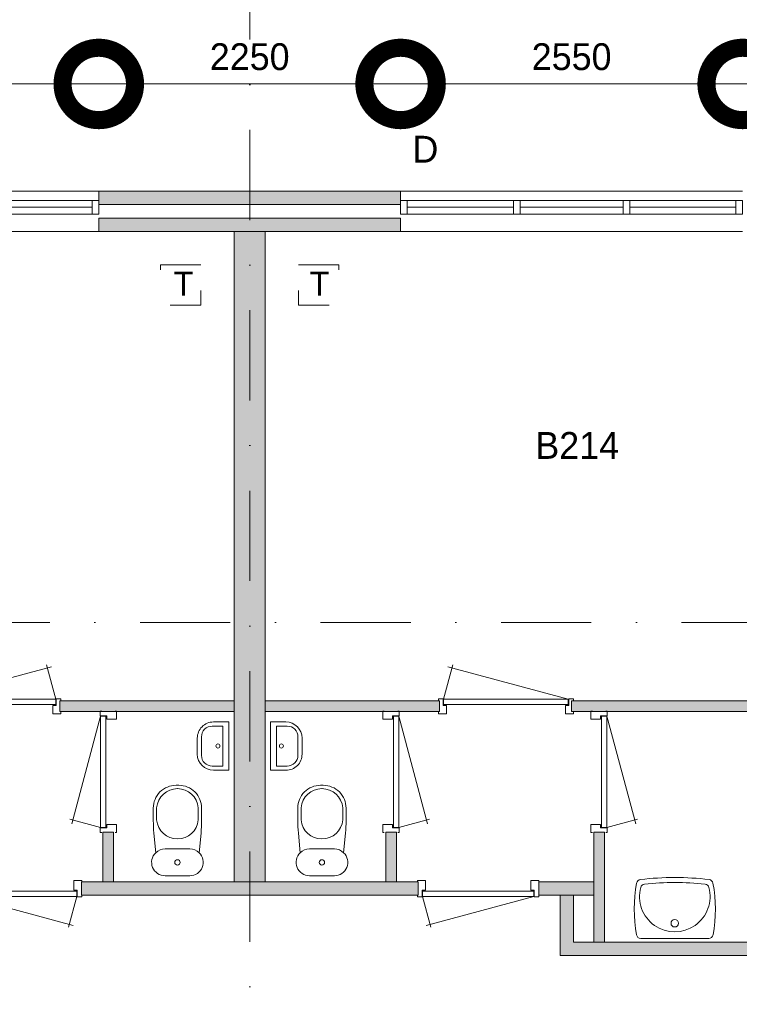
# Model space of a CAD drawing. Header units: millimetres. Extents: x 0 to 84100, y 0 to 59400.
# Tile 14 of 39: x 26555 to 31920, y 17827 to 25170. Entities that reach past the tile are written whole.
import ezdxf
from ezdxf.enums import TextEntityAlignment as Align
from ezdxf.xclip import XClip

# ---------------------------------------------------------------- set-up
doc = ezdxf.new("R2010")
doc.units = ezdxf.units.MM
doc.header["$PDMODE"] = 3
doc.header["$PDSIZE"] = 1
for name, pattern in [('DGN1', [504.6, 0, -504.6]), ('DGN2', [672.8, 336.4, -336.4]), ('DGN4', [1345.6, 672.8, -336.4, 0, -336.4])]:
    doc.linetypes.add(name, pattern=pattern)
for name, color, linetype in [('16', 7, 'Continuous'), ('17', 7, 'Continuous'), ('30', 7, 'Continuous'), ('32', 7, 'Continuous'), ('33', 7, 'Continuous'), ('40', 7, 'Continuous'), ('48', 7, 'Continuous'), ('56', 7, 'Continuous'), ('58', 7, 'Continuous'), ('62', 7, 'Continuous'), ('TRAP', 7, 'Continuous')]:
    doc.layers.add(name, color=color, linetype=linetype)
doc.styles.add('dgn001', font='dgn001.shx')
doc.styles.add('dgn003', font='dgn003.shx')
doc.styles.get("Standard").update_dxf_attribs({"font": 'arial.ttf'})
doc.dimstyles.get("Standard").update_dxf_attribs({"dimtxt": 0.18, "dimasz": 0.18, "dimexe": 0.18, "dimexo": 0.0625, "dimgap": 0.09, "dimtad": 0, "dimtih": 1, "dimtoh": 1, "dimdec": 4, "dimzin": 0, "dimdsep": 46, "dimtxsty": 'Standard', "dimcen": 0.09, "dimadec": 0, "dimazin": 0, "dimtfac": 1, "dimtdec": 4, "dimtofl": 0, "dimtmove": 0, "dimatfit": 3, "dimfxl": 1, "dimtolj": 1, "dimtzin": 0, "dimarcsym": 0})

# ---------------------------------------------------------------- blocks, each defined once
blk = doc.blocks.new('AnonymousCell18')
at = {"layer": 'TRAP', "color": 1, "linetype": 'DGN2', "lineweight": 0, "flags": 128}
blk.add_lwpolyline([(150, 139), (-150, 139), (-150, -161), (150, -161), (150, 139)], dxfattribs=at)
at = {"layer": 'TRAP', "color": 1, "linetype": 'DGN2', "lineweight": 0, "style": 'dgn001'}
blk.add_text('T', height=180, dxfattribs=at).set_placement((-52.01, -90))
blk = doc.blocks.new('AnonymousCell22')
at = {"layer": 'TRAP', "color": 1, "linetype": 'DGN2', "lineweight": 0, "flags": 128}
blk.add_lwpolyline([(-150, 139), (150, 139), (150, -161), (-150, -161), (-150, 139)], dxfattribs=at)
at = {"layer": 'TRAP', "color": 1, "linetype": 'DGN2', "lineweight": 0, "style": 'dgn001'}
blk.add_text('T', height=180, dxfattribs=at).set_placement((-68, -90))
blk = doc.blocks.new('830R1030')
at = {"layer": '33', "color": 1, "linetype": 'Continuous', "lineweight": 0}
for p, q in [((108, 868), (322.82, 66.28)), ((108, 38), (336.87, 99.32))]:
    blk.add_line(p, q, dxfattribs=at)
at = {"layer": '33', "color": 92, "linetype": 'Continuous', "lineweight": 13, "true_color": 0x00e100, "flags": 128}
for points in [[(100, 906), (111, 906), (111, 871), (61, 871), (61, 846), (-11, 846), (-11, 906), (0, 906)], [(100, 0), (111, 0), (111, 35), (61, 35), (61, 60), (-11, 60), (-11, 0), (0, 0)]]:
    blk.add_lwpolyline(points, dxfattribs=at)
at = {"layer": '33', "color": 2, "linetype": 'Continuous', "lineweight": 13, "true_color": 0xf0f000, "flags": 128}
blk.add_lwpolyline([(108, 868), (108, 38), (68, 38), (68, 868), (108, 868)], dxfattribs=at)
blk = doc.blocks.new('930L0910')
at = {"layer": '33', "color": 1, "linetype": 'Continuous', "lineweight": 0}
for p, q in [((-968, 98), (-899.56, 353.44)), ((-38, 98), (-936.31, 338.7))]:
    blk.add_line(p, q, dxfattribs=at)
at = {"layer": '33', "color": 92, "linetype": 'Continuous', "lineweight": 13, "true_color": 0x00e100, "flags": 128}
for points in [[(-1006, 90), (-1006, 101), (-971, 101), (-971, 51), (-946, 51), (-946, -11), (-1006, -11), (-1006, 0)], [(0, 90), (0, 101), (-35, 101), (-35, 51), (-60, 51), (-60, -11), (0, -11), (0, 0)]]:
    blk.add_lwpolyline(points, dxfattribs=at)
at = {"layer": '33', "color": 2, "linetype": 'Continuous', "lineweight": 13, "true_color": 0xf0f000, "flags": 128}
blk.add_lwpolyline([(-968, 98), (-38, 98), (-38, 58), (-968, 58), (-968, 98)], dxfattribs=at)
blk = doc.blocks.new('CLOS0210')
at = {"layer": '40', "color": 7, "linetype": 'Continuous', "lineweight": 0}
for p, q in [((1.1, 670), (-0.8, 670)), ((-155, 527.8), (-155, 435.8)), ((155, 527.8), (155, 435.5)), ((92.5, 220), (-92.5, 220))]:
    blk.add_line(p, q, dxfattribs=at)
at = {"layer": '40', "color": 7, "linetype": 'Continuous', "lineweight": 0, "flags": 128}
for points in [[(175.7, 338.3), (162, 191.9), (162, 191.9, -0.674333), (92.5, 20), (92.5, 20), (-92.5, 20), (-92.5, 20, -0.674333), (-162, 191.9), (-162, 191.9), (-175.7, 338.3), (-175.7, 338.3, -0.023285), (-180, 431.3), (-180, 431.3), (-180, 525), (-180, 525, -0.414214), (-10, 695), (-10, 695), (10, 695), (10, 695, -0.414214), (180, 525), (180, 525), (180, 431.3), (180, 431.3, -0.023285), (175.7, 338.3)], [(-155, 527.8, -0.917521), (155, 527.8)], [(155, 436.6, -0.917514), (-155, 436.6)]]:
    blk.add_lwpolyline(points, format="xyb", dxfattribs=at)
at = {"layer": '40', "color": 7, "linetype": 'Continuous', "lineweight": 0}
blk.add_circle((0, 120), 20, dxfattribs=at)
for centre, start, end in [((-92.5, 120), 90, 134.02728), ((92.5, 120), 45.97272, 90)]:
    blk.add_arc(centre, 100, start, end, dxfattribs=at)
blk = doc.blocks.new('830R1031')
at = {"layer": '33', "color": 1, "linetype": 'Continuous', "lineweight": 0}
for p, q in [((108, 868), (322.82, 66.28)), ((108, 38), (336.87, 99.32))]:
    blk.add_line(p, q, dxfattribs=at)
at = {"layer": '33', "color": 92, "linetype": 'Continuous', "lineweight": 13, "true_color": 0x00e100, "flags": 128}
for points in [[(100, 906), (111, 906), (111, 871), (61, 871), (61, 846), (-11, 846), (-11, 906), (0, 906)], [(100, 0), (111, 0), (111, 35), (61, 35), (61, 60), (-11, 60), (-11, 0), (0, 0)]]:
    blk.add_lwpolyline(points, dxfattribs=at)
at = {"layer": '33', "color": 2, "linetype": 'Continuous', "lineweight": 13, "true_color": 0xf0f000, "flags": 128}
blk.add_lwpolyline([(108, 868), (108, 38), (68, 38), (68, 868), (108, 868)], dxfattribs=at)
blk = doc.blocks.new('FT0110')
at = {"layer": '40', "color": 7, "linetype": 'Continuous', "lineweight": 0}
for p, q in [((20, -180), (20, 180)), ((64.6, -148.9), (64.6, 148.9)), ((64.6, 148.9), (144, 148.9)), ((135.1, -180), (20, -180))]:
    blk.add_line(p, q, dxfattribs=at)
at = {"layer": '40', "color": 7, "linetype": 'Continuous', "lineweight": 0, "flags": 128}
for points in [[(20, 180), (135.1, 180)], [(224, 68.9), (224, -68.9)], [(255.1, 60), (255.1, -60)], [(144, -148.9), (64.6, -148.9)]]:
    blk.add_lwpolyline(points, dxfattribs=at)
for points in [[(255.1, -60, -0.414214), (135.1, -180)], [(224, -68.9, -0.414214), (144, -148.9)]]:
    blk.add_lwpolyline(points, format="xyb", dxfattribs=at)
at = {"layer": '40', "color": 7, "linetype": 'Continuous', "lineweight": 0}
blk.add_circle((101.1, 0.9), 15.1, dxfattribs=at)
for centre, radius in [((135.1, 60), 120), ((144, 68.9), 80)]:
    blk.add_arc(centre, radius, 0, 90, dxfattribs=at)
blk = doc.blocks.new('WT019')
at = {"layer": '40', "color": 7, "linetype": 'Continuous', "lineweight": 0}
blk.add_line((253.2, 20), (-253.2, 20), dxfattribs=at)
blk.add_circle((0, 133.3), 28.1, dxfattribs=at)
for centre, radius, start, end in [((-252, 426.2), 33, 96.85751, 169.65449), ((0, -1669.4), 2143.7, 83.14249, 96.85751), ((252, 426.2), 33, 10.34551, 83.14249), ((765.8, 236.5), 1068.4, 169.44861, 190.20169), ((0, 332.1), 263.1, 164.86666, 15.13334), ((-222.2, 392.2), 33, 96.04176, 164.86666), ((0, -1706.8), 2143.7, 83.95824, 96.04176), ((222.2, 392.2), 33, 15.13334, 83.95824), ((-765.8, 236.5), 1068.4, 349.79831, 10.55139), ((-253.2, 53), 33, 190.00267, 270), ((253.2, 53), 33, 270, 349.99733)]:
    blk.add_arc(centre, radius, start, end, dxfattribs=at)
blk = doc.blocks.new('830R1032')
at = {"layer": '33', "color": 1, "linetype": 'Continuous', "lineweight": 0}
for p, q in [((38, -108), (99.32, -336.87)), ((868, -108), (66.28, -322.82))]:
    blk.add_line(p, q, dxfattribs=at)
at = {"layer": '33', "color": 92, "linetype": 'Continuous', "lineweight": 13, "true_color": 0x00e100, "flags": 128}
for points in [[(0, -100), (0, -111), (35, -111), (35, -61), (60, -61), (60, 11), (0, 11), (0, 0)], [(906, -100), (906, -111), (871, -111), (871, -61), (846, -61), (846, 11), (906, 11), (906, 0)]]:
    blk.add_lwpolyline(points, dxfattribs=at)
at = {"layer": '33', "color": 2, "linetype": 'Continuous', "lineweight": 13, "true_color": 0xf0f000, "flags": 128}
blk.add_lwpolyline([(868, -108), (38, -108), (38, -68), (868, -68), (868, -108)], dxfattribs=at)
blk = doc.blocks.new('930L0911')
at = {"layer": '33', "color": 1, "linetype": 'Continuous', "lineweight": 0}
for p, q in [((38, 98), (936.31, 338.7)), ((968, 98), (899.56, 353.44))]:
    blk.add_line(p, q, dxfattribs=at)
at = {"layer": '33', "color": 92, "linetype": 'Continuous', "lineweight": 13, "true_color": 0x00e100, "flags": 128}
for points in [[(0, 90), (0, 101), (35, 101), (35, 51), (60, 51), (60, -11), (0, -11), (0, 0)], [(1006, 90), (1006, 101), (971, 101), (971, 51), (946, 51), (946, -11), (1006, -11), (1006, 0)]]:
    blk.add_lwpolyline(points, dxfattribs=at)
at = {"layer": '33', "color": 2, "linetype": 'Continuous', "lineweight": 13, "true_color": 0xf0f000, "flags": 128}
blk.add_lwpolyline([(968, 98), (38, 98), (38, 58), (968, 58), (968, 98)], dxfattribs=at)
blk = doc.blocks.new('830R1034')
at = {"layer": '33', "color": 1, "linetype": 'Continuous', "lineweight": 0}
for p, q in [((-108, 868), (-322.82, 66.28)), ((-108, 38), (-336.87, 99.32))]:
    blk.add_line(p, q, dxfattribs=at)
at = {"layer": '33', "color": 92, "linetype": 'Continuous', "lineweight": 13, "true_color": 0x00e100, "flags": 128}
for points in [[(-100, 906), (-111, 906), (-111, 871), (-61, 871), (-61, 846), (11, 846), (11, 906), (0, 906)], [(-100, 0), (-111, 0), (-111, 35), (-61, 35), (-61, 60), (11, 60), (11, 0), (0, 0)]]:
    blk.add_lwpolyline(points, dxfattribs=at)
at = {"layer": '33', "color": 2, "linetype": 'Continuous', "lineweight": 13, "true_color": 0xf0f000, "flags": 128}
blk.add_lwpolyline([(-108, 868), (-108, 38), (-68, 38), (-68, 868), (-108, 868)], dxfattribs=at)
blk = doc.blocks.new('CLOS0211')
at = {"layer": '40', "color": 7, "linetype": 'Continuous', "lineweight": 0}
for p, q in [((-1.1, 670), (0.8, 670)), ((-155, 527.8), (-155, 435.5)), ((155, 527.8), (155, 435.8)), ((-92.5, 220), (92.5, 220))]:
    blk.add_line(p, q, dxfattribs=at)
at = {"layer": '40', "color": 7, "linetype": 'Continuous', "lineweight": 0, "flags": 128}
for points in [[(-175.7, 338.3), (-162, 191.9), (-162, 191.9, 0.674333), (-92.5, 20), (-92.5, 20), (92.5, 20), (92.5, 20, 0.674333), (162, 191.9), (162, 191.9), (175.7, 338.3), (175.7, 338.3, 0.023285), (180, 431.3), (180, 431.3), (180, 525), (180, 525, 0.414214), (10, 695), (10, 695), (-10, 695), (-10, 695, 0.414214), (-180, 525), (-180, 525), (-180, 431.3), (-180, 431.3, 0.023285), (-175.7, 338.3)], [(-162, 191.9, -0.194504), (-92.5, 220)], [(92.5, 220, -0.194504), (162, 191.9)]]:
    blk.add_lwpolyline(points, format="xyb", dxfattribs=at)
at = {"layer": '40', "color": 7, "linetype": 'Continuous', "lineweight": 0}
blk.add_circle((0, 120), 20, dxfattribs=at)
for centre, start, end in [((0, 514.4), 4.9259, 175.0741), ((0, 450), 184.92635, 355.07365)]:
    blk.add_arc(centre, 155.6, start, end, dxfattribs=at)
blk = doc.blocks.new('FT0111')
at = {"layer": '40', "color": 7, "linetype": 'Continuous', "lineweight": 0}
for p, q in [((-64.6, 148.9), (-144, 148.9)), ((-64.6, -148.9), (-64.6, 148.9)), ((-20, -180), (-20, 180)), ((-135.1, -180), (-20, -180))]:
    blk.add_line(p, q, dxfattribs=at)
at = {"layer": '40', "color": 7, "linetype": 'Continuous', "lineweight": 0, "flags": 128}
for points in [[(-255.1, 60, -0.414214), (-135.1, 180)], [(-224, 68.9, -0.414214), (-144, 148.9)]]:
    blk.add_lwpolyline(points, format="xyb", dxfattribs=at)
for points in [[(-20, 180), (-135.1, 180)], [(-255.1, 60), (-255.1, -60)], [(-224, 68.9), (-224, -68.9)], [(-144, -148.9), (-64.6, -148.9)]]:
    blk.add_lwpolyline(points, dxfattribs=at)
at = {"layer": '40', "color": 7, "linetype": 'Continuous', "lineweight": 0}
blk.add_circle((-101.1, 0.9), 15.1, dxfattribs=at)
for centre, radius in [((-135.1, -60), 120), ((-144, -68.9), 80)]:
    blk.add_arc(centre, radius, 180, 270, dxfattribs=at)
blk = doc.blocks.new('830R1035')
at = {"layer": '33', "color": 1, "linetype": 'Continuous', "lineweight": 0}
for p, q in [((-868, -108), (-66.28, -322.82)), ((-38, -108), (-99.32, -336.87))]:
    blk.add_line(p, q, dxfattribs=at)
at = {"layer": '33', "color": 92, "linetype": 'Continuous', "lineweight": 13, "true_color": 0x00e100, "flags": 128}
for points in [[(-906, -100), (-906, -111), (-871, -111), (-871, -61), (-846, -61), (-846, 11), (-906, 11), (-906, 0)], [(0, -100), (0, -111), (-35, -111), (-35, -61), (-60, -61), (-60, 11), (0, 11), (0, 0)]]:
    blk.add_lwpolyline(points, dxfattribs=at)
at = {"layer": '33', "color": 2, "linetype": 'Continuous', "lineweight": 13, "true_color": 0xf0f000, "flags": 128}
blk.add_lwpolyline([(-868, -108), (-38, -108), (-38, -68), (-868, -68), (-868, -108)], dxfattribs=at)
blk = doc.blocks.new('_DotSmall')
at = {"color": 0, "linetype": 'ByBlock', "const_width": 0.5}
blk.add_lwpolyline([(-0.0625, 0, 1), (0.0625, 0, 1)], format="xyb", close=True, dxfattribs=at)
blk = doc.blocks.new('*D19353')
at = {"layer": '58', "color": 3, "linetype": 'Continuous', "lineweight": 0, "transparency": 16777216}
blk.add_line((27124.8, 16707.8), (29374.8, 16707.8), dxfattribs=at)
at = {"layer": 'Defpoints', "color": 0, "linetype": 'Continuous', "transparency": 16777216}
for p in [(29374.8, 16707.8), (27124.8, 15907.8), (29374.8, 15907.8)]:
    blk.add_point(p, dxfattribs=at)
at = {"layer": '58', "color": 3, "linetype": 'Continuous', "lineweight": 0, "transparency": 16777216, "xscale": 1080, "yscale": 1080, "zscale": 1080, "rotation": 180}
blk.add_blockref('_DotSmall', (27124.8, 16707.8), dxfattribs=at)
at = {"layer": '58', "color": 3, "linetype": 'Continuous', "lineweight": 0, "transparency": 16777216, "xscale": 1080, "yscale": 1080, "zscale": 1080}
blk.add_blockref('_DotSmall', (29374.8, 16707.8), dxfattribs=at)
at = {"layer": '58', "color": 3, "linetype": 'Continuous', "lineweight": 0, "transparency": 16777216, "insert": (28249.8, 16909.9), "char_height": 200, "attachment_point": 5, "style": 'dgn003'}
blk.add_mtext('\\A1;2250', dxfattribs=at)
blk = doc.blocks.new('*D19354')
at = {"layer": '58', "color": 3, "linetype": 'Continuous', "lineweight": 0, "transparency": 16777216}
blk.add_line((24574.8, 16707.8), (27124.8, 16707.8), dxfattribs=at)
at = {"layer": 'Defpoints', "color": 0, "linetype": 'Continuous', "transparency": 16777216}
for p in [(27124.8, 16707.8), (24574.8, 15907.8), (27124.8, 15907.8)]:
    blk.add_point(p, dxfattribs=at)
at = {"layer": '58', "color": 3, "linetype": 'Continuous', "lineweight": 0, "transparency": 16777216, "xscale": 1080, "yscale": 1080, "zscale": 1080, "rotation": 180}
blk.add_blockref('_DotSmall', (24574.8, 16707.8), dxfattribs=at)
at = {"layer": '58', "color": 3, "linetype": 'Continuous', "lineweight": 0, "transparency": 16777216, "xscale": 1080, "yscale": 1080, "zscale": 1080}
blk.add_blockref('_DotSmall', (27124.8, 16707.8), dxfattribs=at)
at = {"layer": '58', "color": 3, "linetype": 'Continuous', "lineweight": 0, "transparency": 16777216, "insert": (25849.8, 16909.9), "char_height": 200, "attachment_point": 5, "style": 'dgn003'}
blk.add_mtext('\\A1;2550', dxfattribs=at)
blk = doc.blocks.new('*D19355')
at = {"layer": '58', "color": 3, "linetype": 'Continuous', "lineweight": 0, "transparency": 16777216}
blk.add_line((22324.8, 16707.8), (24574.8, 16707.8), dxfattribs=at)
at = {"layer": 'Defpoints', "color": 0, "linetype": 'Continuous', "transparency": 16777216}
for p in [(24574.8, 16707.8), (22324.8, 15907.8), (24574.8, 15907.8)]:
    blk.add_point(p, dxfattribs=at)
at = {"layer": '58', "color": 3, "linetype": 'Continuous', "lineweight": 0, "transparency": 16777216, "xscale": 1080, "yscale": 1080, "zscale": 1080, "rotation": 180}
blk.add_blockref('_DotSmall', (22324.8, 16707.8), dxfattribs=at)
at = {"layer": '58', "color": 3, "linetype": 'Continuous', "lineweight": 0, "transparency": 16777216, "xscale": 1080, "yscale": 1080, "zscale": 1080}
blk.add_blockref('_DotSmall', (24574.8, 16707.8), dxfattribs=at)
at = {"layer": '58', "color": 3, "linetype": 'Continuous', "lineweight": 0, "transparency": 16777216, "insert": (23449.8, 16909.9), "char_height": 200, "attachment_point": 5, "style": 'dgn003'}
blk.add_mtext('\\A1;2250', dxfattribs=at)
blk = doc.blocks.new('*D19356')
at = {"layer": '58', "color": 3, "linetype": 'Continuous', "lineweight": 0, "transparency": 16777216}
blk.add_line((22324.8, 16707.8), (19774.8, 16707.8), dxfattribs=at)
at = {"layer": 'Defpoints', "color": 0, "linetype": 'Continuous', "transparency": 16777216}
for p in [(19774.8, 16707.8), (19774.8, 15907.8), (22324.8, 15907.8)]:
    blk.add_point(p, dxfattribs=at)
at = {"layer": '58', "color": 3, "linetype": 'Continuous', "lineweight": 0, "transparency": 16777216, "xscale": 1080, "yscale": 1080, "zscale": 1080, "rotation": 180}
blk.add_blockref('_DotSmall', (19774.8, 16707.8), dxfattribs=at)
at = {"layer": '58', "color": 3, "linetype": 'Continuous', "lineweight": 0, "transparency": 16777216, "xscale": 1080, "yscale": 1080, "zscale": 1080}
blk.add_blockref('_DotSmall', (22324.8, 16707.8), dxfattribs=at)
at = {"layer": '58', "color": 3, "linetype": 'Continuous', "lineweight": 0, "transparency": 16777216, "insert": (21049.8, 16909.9), "char_height": 200, "attachment_point": 5, "style": 'dgn003'}
blk.add_mtext('\\A1;2550', dxfattribs=at)
blk = doc.blocks.new('50E03_329_B02 - Default')
at = {"layer": '16'}
blk.add_hatch(color=7, dxfattribs=at).paths.add_polyline_path([(22324.76, 15807.77), (24574.76, 15807.77), (24574.76, 15907.77), (22324.76, 15907.77)])
at = {"layer": '62'}
for color, points in [(9, [(22324.76, 15607.77), (24574.76, 15607.77), (24574.76, 15707.77), (22324.76, 15707.77)]), (9, [(23334.76, 15607.77), (23564.76, 15607.77), (23564.76, 10757.77), (23334.76, 10757.77)]), (9, [(22034.76, 12027.77), (23334.76, 12027.77), (23334.76, 12107.77), (22034.76, 12107.77)]), (9, [(24864.76, 12027.77), (23564.76, 12027.77), (23564.76, 12107.77), (24864.76, 12107.77)]), (9, [(28134.76, 12027.77), (25849.76, 12027.77), (25849.76, 12107.77), (28134.76, 12107.77)]), (9, [(22354.76, 11127.77), (22434.76, 11127.77), (22434.76, 10757.77), (22354.76, 10757.77)]), (9, [(24544.76, 11127.77), (24464.76, 11127.77), (24464.76, 10757.77), (24544.76, 10757.77)]), (9, [(26094.76, 11127.77), (26014.76, 11127.77), (26014.76, 10307.77), (26094.76, 10307.77)]), (7, [(22194.76, 10757.77), (23449.76, 10757.77), (23449.76, 10657.77), (22194.76, 10657.77)]), (7, [(24704.76, 10757.77), (23449.76, 10757.77), (23449.76, 10657.77), (24704.76, 10657.77)]), (7, [(26014.76, 10757.77), (25604.76, 10757.77), (25604.76, 10657.77), (26014.76, 10657.77)]), (7, [(28249.76, 10207.77), (28249.76, 10307.77), (25864.76, 10307.77), (25864.76, 10657.77), (25764.76, 10657.77), (25764.76, 10207.77)])]:
    blk.add_hatch(color=color, dxfattribs=at).paths.add_polyline_path(points)
at = {"layer": '16', "color": 92, "linetype": 'Continuous', "lineweight": 0, "true_color": 0x00e100, "flags": 128}
for points in [[(22324.76, 15807.77), (24574.76, 15807.77), (24574.76, 15907.77), (22324.76, 15907.77), (22324.76, 15807.77)], [(22324.76, 15607.77), (24574.76, 15607.77), (24574.76, 15707.77), (22324.76, 15707.77), (22324.76, 15607.77)], [(23334.76, 12027.77), (22034.76, 12027.77), (22034.76, 12107.77), (23334.76, 12107.77), (23334.76, 12027.77)], [(23564.76, 12027.77), (24864.76, 12027.77), (24864.76, 12107.77), (23564.76, 12107.77), (23564.76, 12027.77)], [(25849.76, 12027.77), (28134.76, 12027.77), (28134.76, 12107.77), (25849.76, 12107.77), (25849.76, 12027.77)], [(22354.76, 10757.77), (22434.76, 10757.77), (22434.76, 11127.77), (22354.76, 11127.77), (22354.76, 10757.77)], [(24544.76, 10757.77), (24464.76, 10757.77), (24464.76, 11127.77), (24544.76, 11127.77), (24544.76, 10757.77)], [(26094.76, 10307.77), (26014.76, 10307.77), (26014.76, 11127.77), (26094.76, 11127.77), (26094.76, 10307.77)], [(22194.76, 10657.77), (23449.76, 10657.77), (23449.76, 10757.77), (22194.76, 10757.77), (22194.76, 10657.77)], [(24704.76, 10657.77), (23449.76, 10657.77), (23449.76, 10757.77), (24704.76, 10757.77), (24704.76, 10657.77)], [(26014.76, 10657.77), (25604.76, 10657.77), (25604.76, 10757.77), (26014.76, 10757.77), (26014.76, 10657.77)], [(28249.76, 10207.77), (25764.76, 10207.77), (25764.76, 10657.77), (25864.76, 10657.77), (25864.76, 10307.77), (28249.76, 10307.77), (28249.76, 10207.77)]]:
    blk.add_lwpolyline(points, dxfattribs=at)
at = {"layer": '16', "color": 7, "linetype": 'Continuous', "lineweight": 0, "flags": 128}
blk.add_lwpolyline([(22324.76, 15807.77), (24574.76, 15807.77), (24574.76, 15907.77), (22324.76, 15907.77), (22324.76, 15807.77)], dxfattribs=at)
at = {"layer": '17', "color": 92, "linetype": 'Continuous', "lineweight": 0, "true_color": 0x00e100, "flags": 128}
blk.add_lwpolyline([(23334.76, 10757.77), (23564.76, 10757.77), (23564.76, 15607.77), (23334.76, 15607.77), (23334.76, 10757.77)], dxfattribs=at)
at = {"layer": '30', "color": 3, "linetype": 'Continuous', "lineweight": 0}
for p, q in [((19774.76, 15907.77), (22324.76, 15907.77)), ((27124.76, 15907.77), (24574.76, 15907.77)), ((19774.76, 15607.77), (22324.76, 15607.77)), ((27124.76, 15607.77), (24574.76, 15607.77))]:
    blk.add_line(p, q, dxfattribs=at)
at = {"layer": '32', "color": 3, "linetype": 'Continuous', "lineweight": 0}
for p, q in [((19824.76, 15837.77), (22324.76, 15837.77)), ((21483.1, 15787.77), (22274.76, 15787.77)), ((27074.76, 15837.77), (24574.76, 15837.77)), ((25416.42, 15787.77), (24624.76, 15787.77)), ((26233.09, 15787.77), (25466.42, 15787.77)), ((27074.76, 15787.77), (26283.09, 15787.77)), ((27074.76, 15737.77), (27074.76, 15837.77)), ((22274.76, 15737.77), (19824.76, 15737.77)), ((24624.76, 15737.77), (27074.76, 15737.77))]:
    blk.add_line(p, q, dxfattribs=at)
at = {"layer": '32', "color": 3, "linetype": 'Continuous', "lineweight": 0, "flags": 128}
for points in [[(22274.76, 15837.77), (22324.76, 15837.77), (22324.76, 15737.77), (22274.76, 15737.77), (22274.76, 15837.77)], [(24624.76, 15837.77), (24574.76, 15837.77), (24574.76, 15737.77), (24624.76, 15737.77), (24624.76, 15837.77)], [(25466.42, 15837.77), (25416.42, 15837.77), (25416.42, 15737.77), (25466.42, 15737.77), (25466.42, 15837.77)], [(26283.09, 15837.77), (26233.09, 15837.77), (26233.09, 15737.77), (26283.09, 15737.77), (26283.09, 15837.77)], [(27124.76, 15837.77), (27074.76, 15837.77), (27074.76, 15737.77), (27124.76, 15737.77), (27124.76, 15837.77)]]:
    blk.add_lwpolyline(points, dxfattribs=at)
at = {"layer": '56', "color": 3, "linetype": 'DGN4', "lineweight": 0}
for p, q in [((23449.76, 50407.77), (23449.76, 1494.98)), ((51564.76, 12692.77), (-3435.24, 12692.77))]:
    blk.add_line(p, q, dxfattribs=at)
at = {"layer": '58', "color": 3, "linetype": 'DGN1', "lineweight": 0}
for p, q in [((22324.76, 15907.77), (22324.76, 16707.77)), ((24574.76, 15907.77), (24574.76, 16707.77))]:
    blk.add_line(p, q, dxfattribs=at)
at = {"layer": '62', "color": 9, "linetype": 'Continuous', "lineweight": 0, "flags": 128}
for points in [[(22324.76, 15607.77), (24574.76, 15607.77), (24574.76, 15707.77), (22324.76, 15707.77), (22324.76, 15607.77)], [(23334.76, 15607.77), (23564.76, 15607.77), (23564.76, 10757.77), (23334.76, 10757.77), (23334.76, 15607.77)], [(22034.76, 12027.77), (23334.76, 12027.77), (23334.76, 12107.77), (22034.76, 12107.77), (22034.76, 12027.77)], [(24864.76, 12027.77), (23564.76, 12027.77), (23564.76, 12107.77), (24864.76, 12107.77), (24864.76, 12027.77)], [(28134.76, 12027.77), (25849.76, 12027.77), (25849.76, 12107.77), (28134.76, 12107.77), (28134.76, 12027.77)], [(22354.76, 11127.77), (22434.76, 11127.77), (22434.76, 10757.77), (22354.76, 10757.77), (22354.76, 11127.77)], [(24544.76, 11127.77), (24464.76, 11127.77), (24464.76, 10757.77), (24544.76, 10757.77), (24544.76, 11127.77)], [(26094.76, 11127.77), (26014.76, 11127.77), (26014.76, 10307.77), (26094.76, 10307.77), (26094.76, 11127.77)]]:
    blk.add_lwpolyline(points, dxfattribs=at)
at = {"layer": '62', "color": 7, "linetype": 'Continuous', "lineweight": 0, "flags": 128}
for points in [[(22194.76, 10757.77), (23449.76, 10757.77), (23449.76, 10657.77), (22194.76, 10657.77), (22194.76, 10757.77)], [(24704.76, 10757.77), (23449.76, 10757.77), (23449.76, 10657.77), (24704.76, 10657.77), (24704.76, 10757.77)], [(26014.76, 10757.77), (25604.76, 10757.77), (25604.76, 10657.77), (26014.76, 10657.77), (26014.76, 10757.77)], [(28249.76, 10207.77), (28249.76, 10307.77), (25864.76, 10307.77), (25864.76, 10657.77), (25764.76, 10657.77), (25764.76, 10207.77), (28249.76, 10207.77)]]:
    blk.add_lwpolyline(points, dxfattribs=at)
at = {"color": 7, "linetype": 'Continuous', "lineweight": 0}
for name, p in [('930L0911', (21036.53, 12021.8)), ('930L0910', (25862.99, 12021.8)), ('830R1034', (22446.36, 11124.68)), ('830R1031', (24453.16, 11124.68)), ('830R1030', (26004.58, 11124.69)), ('FT0111', (23314.33, 11769.81)), ('FT0110', (23585.19, 11769.81)), ('CLOS0211', (22911.25, 10782.67)), ('CLOS0210', (23988.27, 10782.67)), ('830R1035', (22199.47, 10755.87)), ('830R1032', (24700.05, 10755.87)), ('WT019', (26618.9, 10315.63))]:
    blk.add_blockref(name, p, dxfattribs=at)
at = {"layer": '48', "color": 7, "linetype": 'Continuous', "lineweight": 0, "style": 'dgn003'}
for s, p in [('D', (24759.77, 16221.07)), ('B214', (25891.1, 14011.98))]:
    blk.add_text(s, height=200, dxfattribs=at).set_placement(p, align=Align.MIDDLE_CENTER)
at = {"layer": '58', "color": 3, "linetype": 'Continuous', "lineweight": 0}
for base, p1, p2, picture, middle in [((19774.76, 16707.77), (22324.76, 15907.77), (19774.76, 15907.77), '*D19356', (21049.76, 16909.88)), ((24574.76, 16707.77), (22324.76, 15907.77), (24574.76, 15907.77), '*D19355', (23449.76, 16909.88)), ((27124.76, 16707.77), (24574.76, 15907.77), (27124.76, 15907.77), '*D19354', (25849.76, 16909.88)), ((29374.76, 16707.77), (27124.76, 15907.77), (29374.76, 15907.77), '*D19353', (28249.76, 16909.88))]:
    dim = blk.add_linear_dim(base=base, p1=p1, p2=p2, dimstyle='Standard', override={"dimscale": 1, "dimtxt": 200, "dimasz": 1080, "dimexe": 0, "dimexo": 0, "dimgap": 100, "dimtad": 1, "dimjust": 0, "dimtih": 0, "dimtoh": 0, "dimdec": 0, "dimlfac": 1, "dimzin": 11, "dimdsep": 46, "dimlunit": 2, "dimpost": '<>', "dimtxsty": 'dgn003', "dimblk1": 'DotSmall', "dimblk2": 'DotSmall', "dimsah": 1, "dimcen": 0, "dimse1": 1, "dimse2": 1, "dimclrd": 3, "dimclre": 3, "dimclrt": 3, "dimtol": 0, "dimtix": 1, "dimtofl": 1, "dimatfit": 3, "dimfrac": 1, "dimtolj": 1, "dimlwd": 0, "dimlwe": 0}, dxfattribs=at)
    dim.commit()
    dim.dimension.update_dxf_attribs({"geometry": picture, "text_midpoint": middle})

msp = doc.modelspace()

# ---------------------------------------------------------------- block references
ref = msp.add_blockref('50E03_329_B02 - Default', (4820.03, 7983.03))
XClip(ref).set_block_clipping_path([(-3447.2, 1205.47), (51798.68, 50007.99)])
at = {"color": 1, "linetype": 'Continuous', "lineweight": 0}
for name, p in [('AnonymousCell18', (27754.79, 23201.8)), ('AnonymousCell22', (28784.79, 23201.8))]:
    msp.add_blockref(name, p, dxfattribs=at)

doc.saveas('drawing.dxf')
